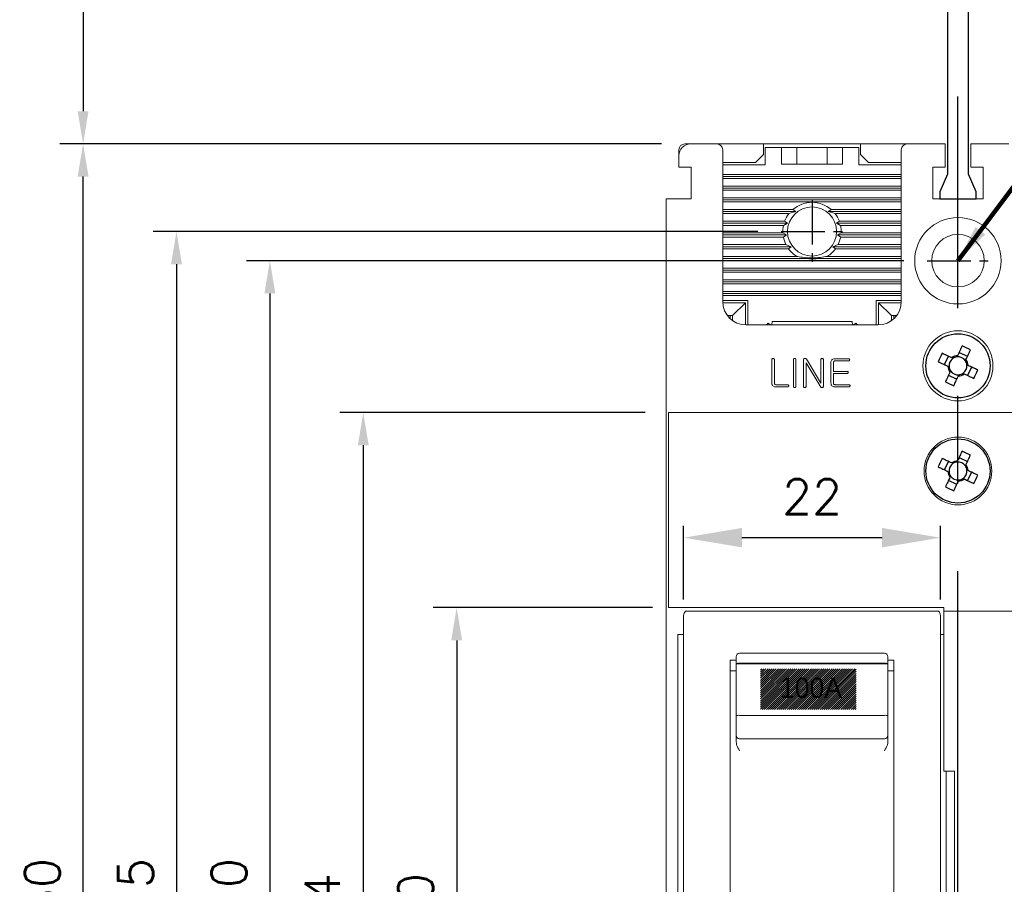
# Model space of a CAD drawing. Extents: x 2148 to 5251, y -907 to 1567.
# Tile 5 of 19: x 3966 to 4050, y 1360 to 1434. Entities that reach past the tile are written whole.
import ezdxf

# ---------------------------------------------------------------- set-up
doc = ezdxf.new("R2010")
doc.units = 0
doc.header["$LTSCALE"] = 3
doc.header["$MEASUREMENT"] = 0
doc.linetypes.add('CENTER', pattern=[2, 1.25, -0.25, 0.25, -0.25])
doc.layers.get('0').update_dxf_attribs({"linetype": 'CONTINUOUS'})
doc.layers.get('Defpoints').update_dxf_attribs({"linetype": 'CONTINUOUS'})
doc.layers.add('cen', color=1, linetype='CENTER')
doc.layers.add('di', color=3, linetype='CONTINUOUS')
doc.styles.add('KIM', font='ROMANS.shx', dxfattribs={"height": 5, "bigfont": 'GSG1.shx'})
doc.styles.get("Standard").update_dxf_attribs({"font": 'romans.shx', "height": 3, "bigfont": 'ghs.shx'})
doc.dimstyles.get("Standard").update_dxf_attribs({"dimtxt": 0.18, "dimasz": 0.18, "dimexe": 0.18, "dimexo": 0.0625, "dimgap": 0.09, "dimtad": 0, "dimtih": 1, "dimtoh": 1, "dimdec": 4, "dimzin": 0, "dimdsep": 46, "dimtxsty": 'Standard', "dimcen": 0.09, "dimadec": 0, "dimazin": 0, "dimtfac": 1, "dimtdec": 4, "dimtofl": 0, "dimtmove": 0, "dimatfit": 3, "dimfxl": 0, "dimtolj": 1, "dimtzin": 0, "dimarcsym": 0})
doc.dimstyles.new('STANDARD$0', dxfattribs={"dimtxt": 5, "dimasz": 5, "dimexe": 1, "dimexo": 2, "dimgap": 2, "dimtad": 1, "dimdec": 4, "dimzin": 12, "dimdsep": 46, "dimtxsty": 'KIM', "dimcen": -1, "dimdle": 0.1, "dimadec": 0, "dimazin": 0, "dimtfac": 1, "dimtdec": 4, "dimtmove": 0, "dimatfit": 3, "dimfxl": 0, "dimtolj": 1, "dimtzin": 0, "dimarcsym": 0})

# ---------------------------------------------------------------- blocks, each defined once
blk = doc.blocks.new('M3')
at = {"color": 4}
for p, q in [((1258.335, 221.584), (1258.669, 222.302)), ((1259.055, 222.122), (1258.955, 222.169)), ((1259.454, 222.351), (1259.408, 222.251)), ((1259.588, 222.636), (1260.305, 222.302)), ((1260.126, 221.916), (1260.172, 222.016)), ((1258.62, 221.451), (1258.72, 221.405)), ((1258.848, 221.051), (1258.802, 220.952)), ((1260.354, 221.517), (1260.254, 221.563)), ((1260.64, 221.383), (1260.305, 220.666)), ((1259.387, 220.331), (1258.669, 220.666)), ((1259.52, 220.617), (1259.566, 220.717)), ((1259.919, 220.845), (1260.019, 220.799))]:
    blk.add_line(p, q, dxfattribs=at)
at = {"color": 4, "flags": 128}
for points in [[(1259.843, 223.184), (1259.795, 223.081), (1259.747, 222.977), (1259.698, 222.874), (1259.65, 222.77), (1259.601, 222.665), (1259.552, 222.561), (1259.503, 222.456), (1259.454, 222.351)], [(1260.172, 222.016), (1260.221, 222.121), (1260.27, 222.226), (1260.319, 222.331), (1260.367, 222.435), (1260.416, 222.539), (1260.464, 222.643), (1260.513, 222.746), (1260.561, 222.849)], [(1257.787, 221.839), (1257.89, 221.791), (1257.993, 221.743), (1258.097, 221.695), (1258.201, 221.646), (1258.306, 221.598), (1258.41, 221.549), (1258.515, 221.5), (1258.62, 221.451)], [(1258.955, 222.169), (1258.85, 222.218), (1258.745, 222.267), (1258.64, 222.316), (1258.536, 222.364), (1258.432, 222.413), (1258.328, 222.461), (1258.225, 222.509), (1258.122, 222.557)], [(1258.802, 220.952), (1258.753, 220.847), (1258.704, 220.742), (1258.655, 220.637), (1258.607, 220.533), (1258.558, 220.429), (1258.51, 220.325), (1258.462, 220.222), (1258.414, 220.119)], [(1261.187, 221.128), (1261.084, 221.176), (1260.981, 221.224), (1260.877, 221.273), (1260.773, 221.321), (1260.669, 221.37), (1260.564, 221.419), (1260.459, 221.468), (1260.354, 221.517)], [(1259.131, 219.784), (1259.179, 219.887), (1259.228, 219.99), (1259.276, 220.094), (1259.324, 220.198), (1259.373, 220.302), (1259.422, 220.407), (1259.471, 220.512), (1259.52, 220.617)], [(1260.019, 220.799), (1260.124, 220.75), (1260.229, 220.701), (1260.334, 220.652), (1260.438, 220.603), (1260.542, 220.555), (1260.646, 220.507), (1260.749, 220.458), (1260.852, 220.41)]]:
    blk.add_lwpolyline(points, dxfattribs=at)
at = {"color": 4}
blk.add_circle((1259.487, 221.484), 2.75, dxfattribs=at)
for centre, radius, start, end in [((1253.735, 209.148), 15.307, 63.51887, 66.48383), ((1271.823, 215.732), 15.307, 153.51887, 156.48383), ((1259.487, 221.484), 0.771, 124.10533, 185.89747), ((1259.487, 221.484), 0.867, 92.16434, 127.83847), ((1259.487, 221.484), 0.771, 95.89747, 124.10533), ((1259.487, 221.484), 0.771, 34.10533, 95.89747), ((1259.487, 221.484), 0.771, 5.89747, 34.10533), ((1259.487, 221.484), 0.867, 2.16434, 37.83847), ((1259.487, 221.484), 0.867, 182.16434, 217.83847), ((1259.487, 221.484), 0.771, 185.89747, 214.10533), ((1259.487, 221.484), 0.771, 214.10533, 275.89747), ((1259.487, 221.484), 0.771, 304.10533, 5.89747), ((1247.152, 227.236), 15.307, 333.51887, 336.48383), ((1265.239, 233.82), 15.307, 243.519, 246.48383), ((1259.487, 221.484), 0.867, 272.16434, 307.83847), ((1259.487, 221.484), 0.771, 275.89747, 304.10533)]:
    blk.add_arc(centre, radius, start, end, dxfattribs=at)
blk = doc.blocks.new('*D25')
at = {"layer": 'Defpoints', "color": 0}
for p in [(4022.514, 1389.515), (4022.514, 1382.216), (4044.514, 1382.216)]:
    blk.add_point(p, dxfattribs=at)
at = {"layer": 'di', "color": 0, "lineweight": -2}
for p, q in [((4022.514, 1384.216), (4022.514, 1390.515)), ((4044.514, 1384.216), (4044.514, 1390.515)), ((4039.514, 1389.515), (4027.514, 1389.515))]:
    blk.add_line(p, q, dxfattribs=at)
at = {"layer": 'di', "color": 0}
for points in [[(4027.514, 1390.349), (4027.514, 1388.682), (4022.514, 1389.515)], [(4039.514, 1390.349), (4039.514, 1388.682), (4044.514, 1389.515)]]:
    blk.add_solid(points, dxfattribs=at)
at = {"layer": 'di', "color": 0, "insert": (4033.514, 1393.015), "char_height": 3, "attachment_point": 5}
blk.add_mtext('\\A1;22', dxfattribs=at)
blk = doc.blocks.new('*D26')
at = {"layer": 'Defpoints', "color": 0}
for p in [(4021.864, 1383.526), (4003.079, 1332.926), (4021.864, 1332.926)]:
    blk.add_point(p, dxfattribs=at)
at = {"layer": 'di'}
for p, q in [((4019.864, 1383.526), (4001.079, 1383.526)), ((4003.079, 1380.726), (4003.079, 1335.726)), ((4019.864, 1332.926), (4001.079, 1332.926))]:
    blk.add_line(p, q, dxfattribs=at)
for points in [[(4002.612, 1380.726), (4003.546, 1380.726), (4003.079, 1383.526)], [(4002.612, 1335.726), (4003.546, 1335.726), (4003.079, 1332.926)]]:
    blk.add_solid(points, dxfattribs=at)
at = {"layer": 'di', "insert": (3999.579, 1358.226), "char_height": 3, "attachment_point": 5, "rotation": 90}
blk.add_mtext('\\A1;50', dxfattribs=at)
blk = doc.blocks.new('*D32')
at = {"layer": 'Defpoints', "color": 0}
for p in [(3971.079, 1423.226), (4022.614, 1423.226), (4022.614, 1293.226)]:
    blk.add_point(p, dxfattribs=at)
at = {"layer": 'di'}
for p, q in [((4020.614, 1423.226), (3969.079, 1423.226)), ((3971.079, 1296.026), (3971.079, 1420.426)), ((4020.614, 1293.226), (3969.079, 1293.226))]:
    blk.add_line(p, q, dxfattribs=at)
for points in [[(3970.612, 1420.426), (3971.546, 1420.426), (3971.079, 1423.226)], [(3970.612, 1296.026), (3971.546, 1296.026), (3971.079, 1293.226)]]:
    blk.add_solid(points, dxfattribs=at)
at = {"layer": 'di', "insert": (3967.579, 1358.226), "char_height": 3, "attachment_point": 5, "rotation": 90}
blk.add_mtext('\\A1;130', dxfattribs=at)
blk = doc.blocks.new('*D33')
at = {"layer": 'Defpoints', "color": 0}
for p in [(4021.214, 1400.226), (3995.079, 1316.226), (4021.214, 1316.226)]:
    blk.add_point(p, dxfattribs=at)
at = {"layer": 'di'}
for p, q in [((4019.214, 1400.226), (3993.079, 1400.226)), ((3995.079, 1397.426), (3995.079, 1319.026)), ((4019.214, 1316.226), (3993.079, 1316.226))]:
    blk.add_line(p, q, dxfattribs=at)
for points in [[(3994.612, 1397.426), (3995.546, 1397.426), (3995.079, 1400.226)], [(3994.612, 1319.026), (3995.546, 1319.026), (3995.079, 1316.226)]]:
    blk.add_solid(points, dxfattribs=at)
at = {"layer": 'di', "insert": (3991.579, 1358.226), "char_height": 3, "attachment_point": 5, "rotation": 90}
blk.add_mtext('\\A1;84', dxfattribs=at)
blk = doc.blocks.new('fsadfasdfsaf')
at = {"color": 7, "linetype": 'Continuous', "lineweight": 15}
for p, q in [((635.132, -338.358), (633.832, -338.358)), ((657.432, -338.358), (635.132, -338.358)), ((635.295, -338.658), (635.632, -338.658)), ((656.632, -338.658), (635.632, -338.658)), ((656.632, -338.658), (656.969, -338.658)), ((657.432, -338.658), (657.432, -338.358)), ((657.432, -338.658), (681.832, -338.658)), ((657.432, -338.984), (657.432, -338.658)), ((657.432, -339.283), (657.432, -338.984)), ((682.132, -338.959), (682.132, -339.283)), ((635.132, -339.668), (635.132, -339.029)), ((635.132, -387.648), (635.132, -339.668)), ((657.132, -339.029), (657.132, -339.668)), ((657.132, -339.668), (657.132, -387.648)), ((657.432, -339.283), (657.432, -352.358)), ((682.132, -339.283), (682.132, -388.033)), ((634.632, -340.658), (634.632, -384.658)), ((635.132, -340.658), (634.632, -340.658)), ((657.432, -340.658), (657.132, -340.658)), ((652.332, -342.267), (639.932, -342.267)), ((639.132, -342.859), (639.632, -342.859)), ((639.132, -342.859), (639.132, -371.312)), ((639.632, -343.167), (639.632, -342.567)), ((652.632, -343.167), (639.632, -343.167)), ((639.632, -343.167), (639.632, -347.621)), ((639.932, -343.124), (652.332, -343.124)), ((652.632, -342.567), (652.632, -343.167)), ((652.632, -342.859), (653.132, -342.859)), ((652.632, -347.621), (652.632, -343.167)), ((653.132, -371.312), (653.132, -342.859)), ((639.632, -343.775), (639.132, -343.775)), ((653.132, -343.775), (652.632, -343.775)), ((683.632, -346.346), (683.632, -349.158)), ((639.632, -348.414), (639.632, -347.621)), ((639.932, -347.578), (652.332, -347.578)), ((652.632, -347.621), (652.632, -348.414)), ((639.632, -349.279), (639.632, -348.414)), ((652.632, -348.414), (652.632, -349.279)), ((639.632, -349.835), (639.632, -349.279)), ((639.932, -349.582), (652.332, -349.582)), ((652.632, -349.279), (652.632, -349.835)), ((683.432, -349.158), (683.632, -349.158)), ((683.632, -349.158), (683.632, -378.158)), ((658.332, -352.358), (657.432, -352.358)), ((657.632, -370.958), (657.632, -352.358)), ((658.332, -370.958), (658.332, -352.358)), ((639.782, -362.929), (653.132, -362.929)), ((639.782, -367.685), (639.782, -362.929)), ((653.132, -369.097), (641.282, -369.097)), ((641.282, -369.097), (641.282, -369.159)), ((653.132, -369.159), (641.282, -369.159)), ((653.132, -370.5), (639.132, -370.5)), ((657.432, -370.958), (658.332, -370.958)), ((657.432, -370.958), (657.432, -388.033)), ((653.132, -371.312), (639.132, -371.312)), ((657.332, -381.005), (657.332, -378.312)), ((683.432, -378.158), (683.632, -378.158)), ((683.632, -378.158), (683.632, -380.971)), ((634.632, -384.658), (635.132, -384.658)), ((657.132, -384.658), (657.432, -384.658)), ((635.132, -388.288), (635.132, -387.648)), ((657.132, -387.648), (657.132, -388.288)), ((635.632, -388.658), (635.295, -388.658)), ((635.632, -388.658), (656.632, -388.658)), ((656.969, -388.658), (656.632, -388.658)), ((657.432, -388.332), (657.432, -388.033)), ((657.432, -388.658), (657.432, -388.332)), ((657.432, -388.658), (681.832, -388.658)), ((657.432, -388.958), (657.432, -388.658)), ((682.132, -388.033), (682.132, -388.357)), ((633.832, -388.958), (635.132, -388.958)), ((635.132, -388.958), (657.432, -388.958))]:
    blk.add_line(p, q, dxfattribs=at)
for radius in [2.75, 2.5]:
    blk.add_circle((660.832, -379.658), radius, dxfattribs=at)
for centre, radius, start, end in [((639.932, -342.567), 0.3, 90, 180), ((652.332, -342.567), 0.3, 0, 90), ((639.858, -343.683), 0.564, 82.51385, 113.68066), ((652.405, -343.683), 0.564, 66.31934, 97.48615), ((639.858, -348.138), 0.564, 82.51385, 113.68066), ((652.405, -348.138), 0.564, 66.31934, 97.48615), ((660.832, -379.658), 3.75, 155.0487, 158.96053), ((660.832, -379.658), 3.75, 201.03947, 204.9513)]:
    blk.add_arc(centre, radius, start, end, dxfattribs=at)
for centre, major_axis, ratio, start_param, end_param in [((635.632, -339.029), (0, -0.502), 0.996195, 3.881497, 4.712389), ((656.632, -339.029), (0, -0.502), 0.996195, 1.570796, 2.401688), ((681.832, -338.959), (0, 0.301), 0.996195, 4.712389, 6.283185), ((683.132, -346.346), (0.5, 0), 0.375, 0, 0.927295), ((639.932, -349.279), (0, -0.303), 0.988676, 4.712389, 6.283185), ((652.332, -349.279), (0, -0.303), 0.988676, 0, 1.570796), ((641.282, -361.708), (35.506, -35.506), 0.10461, 4.774591, 4.81662), ((641.282, -361.708), (35.805, -35.805), 0.10461, 4.774941, 4.81662), ((683.132, -380.971), (0.5, 0), 0.375, 5.35589, 6.283185), ((635.632, -388.288), (0, 0.502), 0.996195, 1.570796, 2.401688), ((656.632, -388.288), (0, 0.502), 0.996195, 3.881497, 4.712389), ((681.832, -388.357), (0, 0.301), 0.996195, 3.141593, 4.712389)]:
    blk.add_ellipse(centre, major_axis=major_axis, ratio=ratio, start_param=start_param, end_param=end_param, dxfattribs=at)
for points, knots in [([(639.932, -350.611), (639.931, -350.609), (639.834, -350.443), (639.677, -350.198), (639.643, -349.923), (639.632, -349.835)], [0, 0, 0, 0, 0.00709, 0.681186, 1, 1, 1, 1]), ([(652.632, -349.835), (652.621, -349.923), (652.587, -350.198), (652.43, -350.443), (652.333, -350.609), (652.332, -350.611)], [0, 0, 0, 0, 0.3188139, 0.9929099, 1, 1, 1, 1])]:
    blk.add_open_spline(points, degree=3, knots=knots, dxfattribs=at)
at = {"layer": 'cen'}
for p, q in [((660.832, -377.008), (660.832, -382.308)), ((658.182, -379.658), (663.482, -379.658))]:
    blk.add_line(p, q, dxfattribs=at)
blk = doc.blocks.new('12323')
for p, q in [((3740.699, 1408.125), (3738.499, 1408.125)), ((3738.499, 1408.125), (3738.499, 1404.725)), ((3742.999, 1408.125), (3738.499, 1408.125)), ((3742.999, 1407.325), (3742.999, 1408.125)), ((3792.299, 1407.975), (3790.799, 1407.325)), ((3792.899, 1407.975), (3792.299, 1407.975)), ((3792.899, 1404.875), (3792.899, 1407.975)), ((3790.799, 1407.325), (3742.999, 1407.325)), ((3742.999, 1405.525), (3790.799, 1405.525)), ((3742.999, 1405.525), (3790.799, 1405.525)), ((3742.999, 1404.725), (3742.999, 1405.525)), ((3743.655, 1405.176), (3742.999, 1404.984)), ((3744.846, 1405.525), (3743.655, 1405.176)), ((3790.799, 1405.525), (3792.299, 1404.875)), ((3738.499, 1404.725), (3740.699, 1404.725)), ((3738.499, 1404.725), (3742.999, 1404.725)), ((3792.299, 1404.875), (3792.899, 1404.875))]:
    blk.add_line(p, q)
blk = doc.blocks.new('*D84')
at = {"layer": 'Defpoints', "color": 0}
for p in [(4044.314, 1472.926), (3971.079, 1423.226), (4022.614, 1423.226)]:
    blk.add_point(p, dxfattribs=at)
at = {"layer": 'di'}
for p, q in [((4042.314, 1472.926), (3969.079, 1472.926)), ((3971.079, 1470.126), (3971.079, 1426.026)), ((4020.614, 1423.226), (3969.079, 1423.226))]:
    blk.add_line(p, q, dxfattribs=at)
for points in [[(3970.612, 1470.126), (3971.546, 1470.126), (3971.079, 1472.926)], [(3970.612, 1426.026), (3971.546, 1426.026), (3971.079, 1423.226)]]:
    blk.add_solid(points, dxfattribs=at)
at = {"layer": 'di', "insert": (3967.579, 1447.626), "char_height": 3, "attachment_point": 5, "rotation": 90}
blk.add_mtext('\\A1;48', dxfattribs=at)
blk = doc.blocks.new('*D87')
at = {"layer": 'Defpoints', "color": 0}
for p in [(4030.864, 1415.726), (3979.079, 1300.726), (4030.864, 1300.726)]:
    blk.add_point(p, dxfattribs=at)
at = {"layer": 'di'}
for p, q in [((4028.864, 1415.726), (3977.079, 1415.726)), ((3979.079, 1412.926), (3979.079, 1303.526)), ((4028.864, 1300.726), (3977.079, 1300.726))]:
    blk.add_line(p, q, dxfattribs=at)
for points in [[(3978.612, 1412.926), (3979.546, 1412.926), (3979.079, 1415.726)], [(3978.612, 1303.526), (3979.546, 1303.526), (3979.079, 1300.726)]]:
    blk.add_solid(points, dxfattribs=at)
at = {"layer": 'di', "insert": (3975.579, 1358.226), "char_height": 3, "attachment_point": 5, "rotation": 90}
blk.add_mtext('\\A1;115', dxfattribs=at)
blk = doc.blocks.new('*D90')
at = {"layer": 'Defpoints', "color": 0}
for p in [(4043.364, 1413.226), (3987.079, 1303.226), (4043.364, 1303.226)]:
    blk.add_point(p, dxfattribs=at)
at = {"layer": 'di'}
for p, q in [((4041.364, 1413.226), (3985.079, 1413.226)), ((3987.079, 1410.426), (3987.079, 1306.026)), ((4041.364, 1303.226), (3985.079, 1303.226))]:
    blk.add_line(p, q, dxfattribs=at)
for points in [[(3986.612, 1410.426), (3987.546, 1410.426), (3987.079, 1413.226)], [(3986.612, 1306.026), (3987.546, 1306.026), (3987.079, 1303.226)]]:
    blk.add_solid(points, dxfattribs=at)
at = {"layer": 'di', "insert": (3983.579, 1358.226), "char_height": 3, "attachment_point": 5, "rotation": 90}
blk.add_mtext('\\A1;110', dxfattribs=at)

msp = doc.modelspace()

# ---------------------------------------------------------------- hatches: boundary and pattern name
at = {"layer": 'di'}
h = msp.add_hatch(dxfattribs=at)
h.set_pattern_fill('ANSI31', color=256, style=0)
h.set_pattern_definition([(45, (2658.74563, 872.44483), (-0.088388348, 0.088388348), [])])
h.paths.add_polyline_path([(4037.2994, 1378.30148), (4029.0994, 1378.30148), (4029.0994, 1374.80148), (4037.2994, 1374.80148)])
h.paths.add_polyline_path([(4030.3359, 1377.96712), (4036.17112, 1377.96712), (4036.17112, 1375.15829), (4030.3359, 1375.15829)], flags=24)

# ---------------------------------------------------------------- linework, layer by layer
at = {"color": 7, "linetype": 'Continuous', "lineweight": 15}
for p, q in [((4022.11358, 1422.22573), (4022.11358, 1422.72573)), ((4023.11358, 1423.22573), (4022.61358, 1423.22573)), ((4023.11358, 1423.22573), (4025.36358, 1423.22573)), ((4029.36358, 1423.22573), (4025.36358, 1423.22573)), ((4025.86358, 1422.72573), (4025.86358, 1409.72573)), ((4029.36358, 1422.32573), (4029.36358, 1423.22573)), ((4037.66358, 1423.22573), (4029.36358, 1423.22573)), ((4029.51358, 1421.42573), (4029.51358, 1422.92573)), ((4029.51358, 1422.92573), (4030.91358, 1422.92573)), ((4030.91358, 1421.47573), (4030.91358, 1422.92573)), ((4032.21358, 1422.92573), (4030.91358, 1422.92573)), ((4032.21358, 1421.47573), (4032.21358, 1422.92573)), ((4034.81358, 1422.92573), (4032.21358, 1422.92573)), ((4034.81358, 1421.47573), (4034.81358, 1422.92573)), ((4036.11358, 1422.92573), (4034.81358, 1422.92573)), ((4036.11358, 1421.47573), (4036.11358, 1422.92573)), ((4036.11358, 1422.92573), (4037.51358, 1422.92573)), ((4037.51358, 1422.92573), (4037.51358, 1421.42573)), ((4037.66358, 1423.22573), (4037.66358, 1422.32573)), ((4041.66358, 1423.22573), (4037.66358, 1423.22573)), ((4041.16358, 1409.72573), (4041.16358, 1422.72573)), ((4041.66358, 1423.22573), (4044.91358, 1423.22573)), ((4044.91358, 1423.22573), (4044.91358, 1422.72573)), ((4044.91358, 1421.22573), (4044.91358, 1422.72573)), ((4047.11358, 1422.72573), (4047.11358, 1423.22573)), ((4047.11358, 1423.22573), (4050.36358, 1423.22573)), ((4047.11358, 1422.72573), (4047.11358, 1421.22573)), ((4022.11358, 1421.22573), (4022.11358, 1422.22573)), ((4028.66358, 1421.62573), (4029.36358, 1422.32573)), ((4037.66358, 1422.32573), (4038.36358, 1421.62573)), ((4023.11358, 1421.22573), (4022.11358, 1421.22573)), ((4023.11358, 1421.22573), (4023.16358, 1421.22573)), ((4023.16358, 1421.22573), (4023.16358, 1418.52573)), ((4025.86358, 1421.62573), (4028.66358, 1421.62573)), ((4025.86358, 1421.42573), (4029.51358, 1421.42573)), ((4030.91358, 1421.47573), (4036.11358, 1421.47573)), ((4037.51358, 1421.42573), (4041.16358, 1421.42573)), ((4038.36358, 1421.62573), (4041.16358, 1421.62573)), ((4043.86358, 1421.22573), (4044.91358, 1421.22573)), ((4043.86358, 1418.52573), (4043.86358, 1421.22573)), ((4047.11358, 1421.22573), (4048.16358, 1421.22573)), ((4048.16358, 1421.22573), (4048.16358, 1418.52573)), ((4025.86358, 1420.59893), (4041.16358, 1420.59893)), ((4025.86358, 1420.42573), (4041.16358, 1420.42573)), ((4025.86358, 1420.25253), (4041.16358, 1420.25253)), ((4025.86358, 1419.59894), (4041.16358, 1419.59894)), ((4025.86358, 1419.42573), (4041.16358, 1419.42573)), ((4021.01358, 1297.92573), (4021.01358, 1418.52573)), ((4021.01358, 1418.52573), (4021.51358, 1418.52573)), ((4023.16358, 1418.52573), (4021.51358, 1418.52573)), ((4025.86358, 1419.25253), (4041.16358, 1419.25253)), ((4025.86358, 1418.59893), (4041.16358, 1418.59893)), ((4048.16358, 1418.52573), (4043.86358, 1418.52573)), ((4025.86358, 1418.42573), (4041.16358, 1418.42573)), ((4025.86358, 1418.25253), (4041.16358, 1418.25253)), ((4025.86358, 1417.59894), (4031.85795, 1417.59894)), ((4025.86358, 1417.42573), (4032.11716, 1417.42573)), ((4025.86358, 1417.25253), (4031.53396, 1417.25253)), ((4031.53396, 1417.25253), (4032.11716, 1417.42573)), ((4032.11716, 1417.42573), (4031.85795, 1417.59894)), ((4035.16921, 1417.59894), (4034.91, 1417.42573)), ((4034.91, 1417.42573), (4035.4932, 1417.25253)), ((4034.91, 1417.42573), (4041.16358, 1417.42573)), ((4035.16921, 1417.59894), (4041.16358, 1417.59894)), ((4035.4932, 1417.25253), (4041.16358, 1417.25253)), ((4025.86358, 1416.59893), (4031.17103, 1416.59893)), ((4025.86358, 1416.42573), (4031.42791, 1416.42573)), ((4025.86358, 1416.25253), (4031.06971, 1416.25253)), ((4031.06971, 1416.25253), (4031.42791, 1416.42573)), ((4031.42791, 1416.42573), (4031.17103, 1416.59893)), ((4035.85612, 1416.59893), (4035.59924, 1416.42573)), ((4035.59924, 1416.42573), (4035.95745, 1416.25253)), ((4035.59924, 1416.42573), (4041.16358, 1416.42573)), ((4035.85612, 1416.59893), (4041.16358, 1416.59893)), ((4035.95745, 1416.25253), (4041.16358, 1416.25253)), ((4025.86358, 1415.59894), (4031.0168, 1415.59894)), ((4025.86358, 1415.42573), (4031.33413, 1415.42573)), ((4025.86358, 1415.25252), (4031.05877, 1415.25252)), ((4031.33413, 1415.42573), (4031.0168, 1415.59894)), ((4031.05877, 1415.25252), (4031.33413, 1415.42573)), ((4036.01036, 1415.59894), (4035.69303, 1415.42573)), ((4035.69303, 1415.42573), (4035.96838, 1415.25252)), ((4035.69303, 1415.42573), (4041.16358, 1415.42573)), ((4035.96838, 1415.25252), (4041.16358, 1415.25252)), ((4036.01036, 1415.59894), (4041.16358, 1415.59894)), ((4025.86358, 1414.59894), (4031.28191, 1414.59894)), ((4025.86358, 1414.42573), (4031.73876, 1414.42573)), ((4031.73876, 1414.42573), (4031.28191, 1414.59894)), ((4031.49376, 1414.25253), (4031.73876, 1414.42573)), ((4035.74525, 1414.59894), (4035.2884, 1414.42573)), ((4035.2884, 1414.42573), (4035.5334, 1414.25253)), ((4035.2884, 1414.42573), (4041.16358, 1414.42573)), ((4035.74525, 1414.59894), (4041.16358, 1414.59894)), ((4025.86358, 1414.25253), (4031.49376, 1414.25253)), ((4025.86358, 1413.59894), (4032.19952, 1413.59894)), ((4025.86358, 1413.42573), (4041.16358, 1413.42573)), ((4034.82764, 1413.59894), (4041.16358, 1413.59894)), ((4035.5334, 1414.25253), (4041.16358, 1414.25253)), ((4025.86358, 1413.25252), (4033.14854, 1413.25252)), ((4025.86358, 1412.59894), (4041.16358, 1412.59894)), ((4033.87862, 1413.25252), (4041.16358, 1413.25252)), ((4025.86358, 1412.42573), (4041.16358, 1412.42573)), ((4025.86358, 1412.25253), (4041.16358, 1412.25253)), ((4025.86358, 1411.59894), (4041.16358, 1411.59894)), ((4025.86358, 1411.42573), (4041.16358, 1411.42573)), ((4025.86358, 1411.25252), (4041.16358, 1411.25252)), ((4025.86358, 1410.59894), (4041.16358, 1410.59894)), ((4025.86358, 1410.42573), (4041.16358, 1410.42573)), ((4025.86358, 1410.25253), (4041.16358, 1410.25253)), ((4028.01358, 1409.82573), (4025.86358, 1409.82573)), ((4025.86608, 1409.62573), (4027.81358, 1409.62573)), ((4026.71358, 1408.52573), (4027.81358, 1409.62573)), ((4027.81358, 1409.62573), (4027.81358, 1407.72635)), ((4028.01358, 1407.72573), (4028.01358, 1409.82573)), ((4039.01358, 1409.82573), (4039.01358, 1407.72573)), ((4041.16358, 1409.82573), (4039.01358, 1409.82573)), ((4039.21358, 1409.62573), (4040.31358, 1408.52573)), ((4039.21358, 1409.62573), (4041.16108, 1409.62573)), ((4039.21358, 1407.72635), (4039.21358, 1409.62573)), ((4026.26358, 1408.52573), (4026.51358, 1408.52573)), ((4026.51358, 1408.52573), (4026.51358, 1408.2501)), ((4026.71358, 1408.52573), (4026.51358, 1408.52573)), ((4026.71358, 1408.08942), (4026.71358, 1408.52573)), ((4040.31358, 1408.52573), (4040.31358, 1408.08942)), ((4040.51358, 1408.52573), (4040.31358, 1408.52573)), ((4040.51358, 1408.52573), (4040.76358, 1408.52573)), ((4040.51358, 1408.2501), (4040.51358, 1408.52573)), ((4027.86358, 1407.72573), (4039.16358, 1407.72573)), ((4029.75763, 1407.88185), (4029.61205, 1407.72573)), ((4029.96138, 1407.72573), (4029.75763, 1407.88185)), ((4030.08854, 1408.02573), (4030.05944, 1407.72573)), ((4036.93862, 1408.02573), (4030.08854, 1408.02573)), ((4036.96771, 1407.72573), (4036.93862, 1408.02573)), ((4037.26953, 1407.88185), (4037.06578, 1407.72573)), ((4037.41511, 1407.72573), (4037.26953, 1407.88185)), ((4030.07222, 1404.75694), (4030.07222, 1402.73678)), ((4030.28827, 1402.75318), (4030.28827, 1404.75742)), ((4031.92407, 1404.75694), (4031.92407, 1402.46769)), ((4032.14012, 1402.46769), (4032.14012, 1404.75694)), ((4032.78827, 1404.73428), (4032.78827, 1402.48071)), ((4033.00432, 1404.49315), (4034.08457, 1402.67313)), ((4033.00432, 1402.47155), (4033.00432, 1404.49315)), ((4033.15864, 1404.633), (4033.04435, 1404.79552)), ((4034.26975, 1402.73196), (4033.15864, 1404.633)), ((4034.26975, 1404.77623), (4034.26975, 1402.73196)), ((4034.4858, 1402.49759), (4034.4858, 1404.77623)), ((4035.13395, 1404.51582), (4035.13395, 1402.73968)), ((4035.35, 1403.75289), (4035.35, 1404.49942)), ((4036.63761, 1404.83314), (4035.44452, 1404.83314)), ((4035.49226, 1404.64795), (4036.63858, 1404.64795)), ((4036.51271, 1403.75289), (4035.35, 1403.75289)), ((4035.35, 1403.5677), (4036.51271, 1403.5677)), ((4035.35, 1402.7527), (4035.35, 1403.5677)), ((4031.42012, 1402.61092), (4030.42957, 1402.61092)), ((4034.08457, 1402.67313), (4034.26879, 1402.40644)), ((4036.66703, 1402.61092), (4035.49082, 1402.61092)), ((4030.38135, 1402.42573), (4031.41867, 1402.42573)), ((4035.44163, 1402.42573), (4036.66607, 1402.42573)), ((4021.21358, 1383.52573), (4021.21358, 1400.22573)), ((4021.21358, 1400.22573), (4022.51358, 1400.22573)), ((4069.51358, 1400.22573), (4022.51358, 1400.22573))]:
    msp.add_line(p, q, dxfattribs=at)
for centre, radius in [((4033.51358, 1415.72573), 2.1), ((4046.01358, 1413.22573), 3.7), ((4046.01358, 1413.22573), 2.25), ((4046.01358, 1404.22573), 3), ((4046.01358, 1395.22573), 2.9)]:
    msp.add_circle(centre, radius, dxfattribs=at)
for centre, radius, start, end in [((4022.61358, 1422.72573), 0.5, 90, 180), ((4023.11358, 1422.22573), 1, 90, 180), ((4025.36358, 1422.72573), 0.5, 0, 90), ((4041.66358, 1422.72573), 0.5, 90, 180), ((4033.51358, 1415.72573), 2.5, 48.5282235, 131.4717765), ((4033.51358, 1415.72573), 2.5, 142.3585652, 159.5565927), ((4033.51358, 1415.72573), 2.5, 20.4434073, 37.6414348), ((4033.51358, 1415.72573), 2.5, 167.8355697, 182.9071728), ((4033.51358, 1415.72573), 2.5, 357.0928272, 12.1644303), ((4033.51358, 1415.72573), 2.5, 190.9108874, 206.7897573), ((4033.51358, 1415.72573), 2.5, 333.2102426, 349.0891126), ((4033.51358, 1415.72573), 2.5, 216.1060756, 238.2898456), ((4033.51358, 1415.72573), 2.5, 301.7101544, 323.8939244), ((4033.51358, 1415.72573), 2.5, 261.6038051, 278.3961949), ((4027.86358, 1409.72573), 2, 180, 270), ((4039.16358, 1409.72573), 2, 270, 0)]:
    msp.add_arc(centre, radius, start, end, dxfattribs=at)
for points, knots in [([(4034.82764, 1413.59894), (4034.62895, 1413.5632), (4034.22515, 1413.49059), (4033.60015, 1413.45277), (4032.98436, 1413.47579), (4032.52557, 1413.5355), (4032.26846, 1413.58552), (4032.19952, 1413.59894)], [0, 0, 0, 0, 0.23426022, 0.47608679, 0.69322989, 0.9177472, 1, 1, 1, 1]), ([(4033.14854, 1413.25252), (4033.25611, 1413.26884), (4033.47197, 1413.30157), (4033.72634, 1413.28078), (4033.85491, 1413.25692), (4033.87862, 1413.25252)], [0, 0, 0, 0, 0.44760629, 0.89815228, 1, 1, 1, 1]), ([(4030.10357, 1404.83796), (4030.093, 1404.82458), (4030.07409, 1404.8006), (4030.07279, 1404.77032), (4030.07222, 1404.75694)], [0, 0, 0, 0, 0.55832404, 1, 1, 1, 1]), ([(4030.18024, 1404.864), (4030.16453, 1404.86299), (4030.13646, 1404.86118), (4030.11362, 1404.84506), (4030.10357, 1404.83796)], [0, 0, 0, 0, 0.5598786, 1, 1, 1, 1]), ([(4030.25355, 1404.83796), (4030.24111, 1404.84655), (4030.21888, 1404.8619), (4030.19206, 1404.86336), (4030.18024, 1404.864)], [0, 0, 0, 0, 0.55929642, 1, 1, 1, 1]), ([(4030.28827, 1404.75742), (4030.28679, 1404.77478), (4030.28415, 1404.80578), (4030.2629, 1404.82813), (4030.25355, 1404.83796)], [0, 0, 0, 0, 0.55991761, 1, 1, 1, 1]), ([(4031.95542, 1404.83796), (4031.94486, 1404.82458), (4031.92594, 1404.8006), (4031.92464, 1404.77032), (4031.92407, 1404.75694)], [0, 0, 0, 0, 0.55831762, 1, 1, 1, 1]), ([(4032.0321, 1404.864), (4032.01638, 1404.86299), (4031.98832, 1404.86118), (4031.96547, 1404.84506), (4031.95542, 1404.83796)], [0, 0, 0, 0, 0.55988841, 1, 1, 1, 1]), ([(4032.1054, 1404.83796), (4032.09297, 1404.84655), (4032.07074, 1404.8619), (4032.04392, 1404.86336), (4032.0321, 1404.864)], [0, 0, 0, 0, 0.55931855, 1, 1, 1, 1]), ([(4032.14012, 1404.75694), (4032.1387, 1404.7744), (4032.13615, 1404.80558), (4032.11479, 1404.82807), (4032.1054, 1404.83796)], [0, 0, 0, 0, 0.56001679, 1, 1, 1, 1]), ([(4032.88906, 1404.864), (4032.87248, 1404.85986), (4032.83941, 1404.85159), (4032.79361, 1404.80627), (4032.7903, 1404.76158), (4032.78827, 1404.73428)], [0, 0, 0, 0, 0.28109308, 0.56070394, 1, 1, 1, 1]), ([(4033.04435, 1404.79552), (4033.03408, 1404.80886), (4033.01356, 1404.83553), (4032.95957, 1404.86627), (4032.91577, 1404.86486), (4032.88906, 1404.864)], [0, 0, 0, 0, 0.280580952, 0.561201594, 1, 1, 1, 1]), ([(4034.30061, 1404.84471), (4034.29052, 1404.83377), (4034.27246, 1404.8142), (4034.27058, 1404.78786), (4034.26975, 1404.77623)], [0, 0, 0, 0, 0.55872874, 1, 1, 1, 1]), ([(4034.37585, 1404.864), (4034.36104, 1404.86326), (4034.33456, 1404.86194), (4034.311, 1404.84998), (4034.30061, 1404.84471)], [0, 0, 0, 0, 0.55933637, 1, 1, 1, 1]), ([(4034.45156, 1404.84134), (4034.43839, 1404.8488), (4034.41477, 1404.86217), (4034.38778, 1404.86344), (4034.37585, 1404.864)], [0, 0, 0, 0, 0.55797986, 1, 1, 1, 1]), ([(4034.4858, 1404.77623), (4034.48402, 1404.79097), (4034.48082, 1404.81733), (4034.46052, 1404.83399), (4034.45156, 1404.84134)], [0, 0, 0, 0, 0.55889759, 1, 1, 1, 1]), ([(4035.20918, 1404.73524), (4035.18445, 1404.69777), (4035.14021, 1404.63075), (4035.13586, 1404.55099), (4035.13395, 1404.51582)], [0, 0, 0, 0, 0.55903019, 1, 1, 1, 1]), ([(4035.44452, 1404.83314), (4035.39417, 1404.82915), (4035.30428, 1404.82203), (4035.23823, 1404.76176), (4035.20918, 1404.73524)], [0, 0, 0, 0, 0.56008811, 1, 1, 1, 1]), ([(4035.35, 1404.49942), (4035.35123, 1404.52013), (4035.35344, 1404.55712), (4035.37349, 1404.58805), (4035.38231, 1404.60166)], [0, 0, 0, 0, 0.56001616, 1, 1, 1, 1]), ([(4035.38231, 1404.60166), (4035.40014, 1404.61702), (4035.43208, 1404.64453), (4035.47382, 1404.6469), (4035.49226, 1404.64795)], [0, 0, 0, 0, 0.55834858, 1, 1, 1, 1]), ([(4036.71284, 1404.80661), (4036.70009, 1404.81543), (4036.67728, 1404.83119), (4036.64975, 1404.83254), (4036.63761, 1404.83314)], [0, 0, 0, 0, 0.55925835, 1, 1, 1, 1]), ([(4036.63858, 1404.64795), (4036.65422, 1404.64939), (4036.68217, 1404.65197), (4036.70347, 1404.66994), (4036.71284, 1404.67785)], [0, 0, 0, 0, 0.55976503, 1, 1, 1, 1]), ([(4036.73889, 1404.74055), (4036.73773, 1404.75444), (4036.73566, 1404.77926), (4036.71982, 1404.79825), (4036.71284, 1404.80661)], [0, 0, 0, 0, 0.55965591, 1, 1, 1, 1]), ([(4036.71284, 1404.67785), (4036.72124, 1404.68813), (4036.73631, 1404.70656), (4036.7381, 1404.73012), (4036.73889, 1404.74055)], [0, 0, 0, 0, 0.55771361, 1, 1, 1, 1]), ([(4036.58987, 1403.72637), (4036.57675, 1403.73524), (4036.55327, 1403.75112), (4036.52512, 1403.75235), (4036.51271, 1403.75289)], [0, 0, 0, 0, 0.55899413, 1, 1, 1, 1]), ([(4036.51271, 1403.5677), (4036.5289, 1403.56902), (4036.55779, 1403.57138), (4036.58007, 1403.58959), (4036.58987, 1403.5976)], [0, 0, 0, 0, 0.56023274, 1, 1, 1, 1]), ([(4036.61543, 1403.6603), (4036.61424, 1403.6741), (4036.61213, 1403.69878), (4036.59668, 1403.71793), (4036.58987, 1403.72637)], [0, 0, 0, 0, 0.55943396, 1, 1, 1, 1]), ([(4036.58987, 1403.5976), (4036.59808, 1403.60795), (4036.61279, 1403.62649), (4036.61462, 1403.64993), (4036.61543, 1403.6603)], [0, 0, 0, 0, 0.5578031, 1, 1, 1, 1]), ([(4030.07222, 1402.73678), (4030.07566, 1402.69289), (4030.0818, 1402.6145), (4030.12705, 1402.55073), (4030.14697, 1402.52266)], [0, 0, 0, 0, 0.55987385, 1, 1, 1, 1]), ([(4030.14697, 1402.52266), (4030.18511, 1402.49039), (4030.25345, 1402.43257), (4030.34215, 1402.42783), (4030.38135, 1402.42573)], [0, 0, 0, 0, 0.55806218, 1, 1, 1, 1]), ([(4030.32058, 1402.65625), (4030.30988, 1402.67287), (4030.29074, 1402.70258), (4030.28903, 1402.7377), (4030.28827, 1402.75318)], [0, 0, 0, 0, 0.55925486, 1, 1, 1, 1]), ([(4030.42957, 1402.61092), (4030.40628, 1402.61283), (4030.36471, 1402.61624), (4030.33406, 1402.64403), (4030.32058, 1402.65625)], [0, 0, 0, 0, 0.56019914, 1, 1, 1, 1]), ([(4031.41867, 1402.42573), (4031.43501, 1402.42705), (4031.46418, 1402.42941), (4031.48683, 1402.44762), (4031.4968, 1402.45563)], [0, 0, 0, 0, 0.56007277, 1, 1, 1, 1]), ([(4031.49728, 1402.58439), (4031.48416, 1402.59327), (4031.46068, 1402.60915), (4031.43253, 1402.61037), (4031.42012, 1402.61092)], [0, 0, 0, 0, 0.55899413, 1, 1, 1, 1]), ([(4031.4968, 1402.45563), (4031.5052, 1402.46591), (4031.52026, 1402.48433), (4031.52205, 1402.5079), (4031.52284, 1402.51832)], [0, 0, 0, 0, 0.55771361, 1, 1, 1, 1]), ([(4031.52284, 1402.51832), (4031.52165, 1402.53213), (4031.51953, 1402.55681), (4031.50408, 1402.57596), (4031.49728, 1402.58439)], [0, 0, 0, 0, 0.55941167, 1, 1, 1, 1]), ([(4031.92407, 1402.46769), (4031.92534, 1402.45122), (4031.92761, 1402.42178), (4031.94691, 1402.39975), (4031.95542, 1402.39004)], [0, 0, 0, 0, 0.55930002, 1, 1, 1, 1]), ([(4032.1054, 1402.39004), (4032.11682, 1402.40246), (4032.13726, 1402.42467), (4032.13925, 1402.45452), (4032.14012, 1402.46769)], [0, 0, 0, 0, 0.55896445, 1, 1, 1, 1]), ([(4032.78827, 1402.48071), (4032.78949, 1402.46317), (4032.79168, 1402.43185), (4032.81074, 1402.40717), (4032.81913, 1402.39631)], [0, 0, 0, 0, 0.55999862, 1, 1, 1, 1]), ([(4032.97008, 1402.38377), (4032.98147, 1402.39831), (4033.00185, 1402.42433), (4033.00356, 1402.45709), (4033.00432, 1402.47155)], [0, 0, 0, 0, 0.55891805, 1, 1, 1, 1]), ([(4034.39707, 1402.364), (4034.41264, 1402.36948), (4034.44375, 1402.38042), (4034.48092, 1402.42939), (4034.48395, 1402.47172), (4034.4858, 1402.49759)], [0, 0, 0, 0, 0.28054274, 0.56040758, 1, 1, 1, 1]), ([(4035.13395, 1402.73968), (4035.13742, 1402.69554), (4035.14361, 1402.61669), (4035.18847, 1402.55207), (4035.20822, 1402.52363)], [0, 0, 0, 0, 0.559807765, 1, 1, 1, 1]), ([(4035.20822, 1402.52363), (4035.24614, 1402.49132), (4035.31411, 1402.43341), (4035.40254, 1402.42809), (4035.44163, 1402.42573)], [0, 0, 0, 0, 0.5580113, 1, 1, 1, 1]), ([(4035.38183, 1402.65625), (4035.37138, 1402.67284), (4035.3527, 1402.70251), (4035.35082, 1402.73734), (4035.35, 1402.7527)], [0, 0, 0, 0, 0.55919834, 1, 1, 1, 1]), ([(4035.49082, 1402.61092), (4035.46753, 1402.61283), (4035.42595, 1402.61624), (4035.39531, 1402.64403), (4035.38183, 1402.65625)], [0, 0, 0, 0, 0.5601925, 1, 1, 1, 1]), ([(4036.66607, 1402.42573), (4036.68233, 1402.42702), (4036.71139, 1402.42932), (4036.73383, 1402.44759), (4036.74371, 1402.45563)], [0, 0, 0, 0, 0.55986957, 1, 1, 1, 1]), ([(4036.74419, 1402.58439), (4036.73107, 1402.59327), (4036.70759, 1402.60915), (4036.67945, 1402.61037), (4036.66703, 1402.61092)], [0, 0, 0, 0, 0.55899413, 1, 1, 1, 1]), ([(4036.74371, 1402.45563), (4036.75211, 1402.46591), (4036.76717, 1402.48433), (4036.76896, 1402.5079), (4036.76975, 1402.51832)], [0, 0, 0, 0, 0.5577047, 1, 1, 1, 1]), ([(4036.76975, 1402.51832), (4036.76857, 1402.53213), (4036.76644, 1402.55681), (4036.751, 1402.57596), (4036.74419, 1402.58439)], [0, 0, 0, 0, 0.55941384, 1, 1, 1, 1]), ([(4031.95542, 1402.39004), (4031.96856, 1402.38156), (4031.99207, 1402.36638), (4032.01985, 1402.36473), (4032.0321, 1402.364)], [0, 0, 0, 0, 0.55930713, 1, 1, 1, 1]), ([(4032.0321, 1402.364), (4032.04709, 1402.36539), (4032.07388, 1402.36786), (4032.09577, 1402.38326), (4032.1054, 1402.39004)], [0, 0, 0, 0, 0.55970524, 1, 1, 1, 1]), ([(4032.81913, 1402.39631), (4032.83169, 1402.38669), (4032.85416, 1402.36947), (4032.88206, 1402.36568), (4032.89437, 1402.364)], [0, 0, 0, 0, 0.55909871, 1, 1, 1, 1]), ([(4032.89437, 1402.364), (4032.90933, 1402.36468), (4032.93607, 1402.36589), (4032.95968, 1402.3783), (4032.97008, 1402.38377)], [0, 0, 0, 0, 0.55931825, 1, 1, 1, 1]), ([(4034.26879, 1402.40644), (4034.27739, 1402.39599), (4034.29464, 1402.37503), (4034.3415, 1402.35772), (4034.37601, 1402.36162), (4034.39707, 1402.364)], [0, 0, 0, 0, 0.2798143, 0.5606834, 1, 1, 1, 1])]:
    msp.add_open_spline(points, degree=3, knots=knots, dxfattribs=at)
at = {"layer": 'cen', "ltscale": 10}
msp.add_line((4046.01358, 1289.15913), (4046.01358, 1427.29233), dxfattribs=at)
at = {"layer": 'cen'}
for p, q in [((4033.51358, 1418.37573), (4033.51358, 1413.07573)), ((4030.86358, 1415.72573), (4036.16358, 1415.72573)), ((4043.36358, 1413.22573), (4048.66358, 1413.22573))]:
    msp.add_line(p, q, dxfattribs=at)

# ---------------------------------------------------------------- block references
at = {"rotation": 270}
for p in [(3824.52978, 2663.71278), (3824.52978, 2654.71278)]:
    msp.add_blockref('M3', p, dxfattribs=at)
at = {"layer": 'di', "rotation": 270}
msp.add_blockref('12323', (2639.58824, 5211.42423), dxfattribs=at)
at = {"layer": 'di'}
msp.add_blockref('fsadfasdfsaf', (3387.38187, 1721.88396), dxfattribs=at)

# ---------------------------------------------------------------- texts
at = {"insert": (4030.77046, 1377.53256), "char_height": 1.73824, "width": 5.074966, "attachment_point": 1}
msp.add_mtext('{\\fHYHeadLine-Medium|b0|i0|c129|p18;100A}', dxfattribs=at)

# ---------------------------------------------------------------- dimensions: what is measured, and where the dimension line sits
at = {"layer": 'di'}
for base, p1, p2, text, override, picture, middle in [((3971.07899, 1423.22573), (4044.31358, 1472.92573), (4022.61358, 1423.22573), '48', {"dimtxt": 3, "dimasz": 2.8, "dimexe": 2, "dimdec": 2, "dimzin": 8, "dimtxsty": 'Standard', "dimcen": 0, "dimclrd": 256, "dimclre": 256, "dimclrt": 256, "dimadec": 2, "dimazin": 2, "dimtfac": 0.6, "dimtdec": 2, "dimtzin": 8, "dimlwd": 65535, "dimlwe": 65535, "dimarcsym": 1}, '*D84', (3971.07899, 1447.62573)), ((4003.07899, 1332.92573), (4021.86358, 1383.52573), (4021.86358, 1332.92573), '50', {"dimtxt": 3, "dimasz": 2.8, "dimexe": 2, "dimdec": 2, "dimzin": 8, "dimtxsty": 'Standard', "dimcen": 0, "dimclrd": 256, "dimclre": 256, "dimclrt": 256, "dimadec": 2, "dimazin": 2, "dimtfac": 0.6, "dimtdec": 2, "dimtmove": 0, "dimtzin": 8, "dimlwd": 65535, "dimlwe": 65535, "dimarcsym": 1}, '*D26', (4003.07899, 1358.22573))]:
    dim = msp.add_linear_dim(base=base, p1=p1, p2=p2, angle=90, text=text, dimstyle='STANDARD$0', override=override, dxfattribs=at)
    dim.commit()
    dim.dimension.update_dxf_attribs({"geometry": picture, "text_midpoint": middle, "dimtype": 160})
for base, p1, p2, picture, middle in [((3971.07899, 1423.22573), (4022.61358, 1293.22573), (4022.61358, 1423.22573), '*D32', (3971.07899, 1358.22573)), ((3979.07899, 1300.72573), (4030.86358, 1415.72573), (4030.86358, 1300.72573), '*D87', (3979.07899, 1358.22573)), ((3987.07899, 1303.22573), (4043.36358, 1413.22573), (4043.36358, 1303.22573), '*D90', (3987.07899, 1358.22573)), ((3995.07899, 1316.22573), (4021.21358, 1400.22573), (4021.21358, 1316.22573), '*D33', (3995.07899, 1358.22573))]:
    dim = msp.add_linear_dim(base=base, p1=p1, p2=p2, angle=90, dimstyle='STANDARD$0', override={"dimtxt": 3, "dimasz": 2.8, "dimexe": 2, "dimdec": 2, "dimzin": 8, "dimtxsty": 'Standard', "dimcen": 0, "dimclrd": 256, "dimclre": 256, "dimclrt": 256, "dimadec": 2, "dimazin": 2, "dimtfac": 0.6, "dimtdec": 2, "dimtmove": 0, "dimtzin": 8, "dimlwd": 65535, "dimlwe": 65535, "dimarcsym": 1}, dxfattribs=at)
    dim.commit()
    dim.dimension.update_dxf_attribs({"geometry": picture, "text_midpoint": middle, "dimtype": 160})
dim = msp.add_linear_dim(base=(4022.51358, 1389.51549), p1=(4044.51358, 1382.21563), p2=(4022.51358, 1382.21563), dimstyle='STANDARD$0', override={"dimtxsty": 'Standard'}, dxfattribs=at)
dim.commit()
dim.dimension.update_dxf_attribs({"geometry": '*D25', "text_midpoint": (4033.51358, 1393.01549)})

# ---------------------------------------------------------------- leaders
at = {"layer": 'di', "annotation_type": 0, "has_hookline": 1, "hookline_direction": 0, "text_width": 26.94603}
msp.add_leader([(4046.01358, 1413.22573), (4060.40882, 1432.44378), (4063.60882, 1432.44378)], dimstyle='Standard', override={"dimtxt": 4, "dimasz": 3.2, "dimexe": 2, "dimexo": 2, "dimgap": 2, "dimtad": 1, "dimtih": 0, "dimtoh": 0, "dimdec": 2, "dimzin": 8, "dimcen": 0, "dimclrd": 256, "dimclre": 256, "dimclrt": 256, "dimadec": 2, "dimazin": 2, "dimtfac": 0.6, "dimtdec": 2, "dimtofl": 1, "dimtzin": 8, "dimlwd": 65535, "dimlwe": 65535, "dimarcsym": 1}, dxfattribs=at)

doc.saveas('drawing.dxf')
